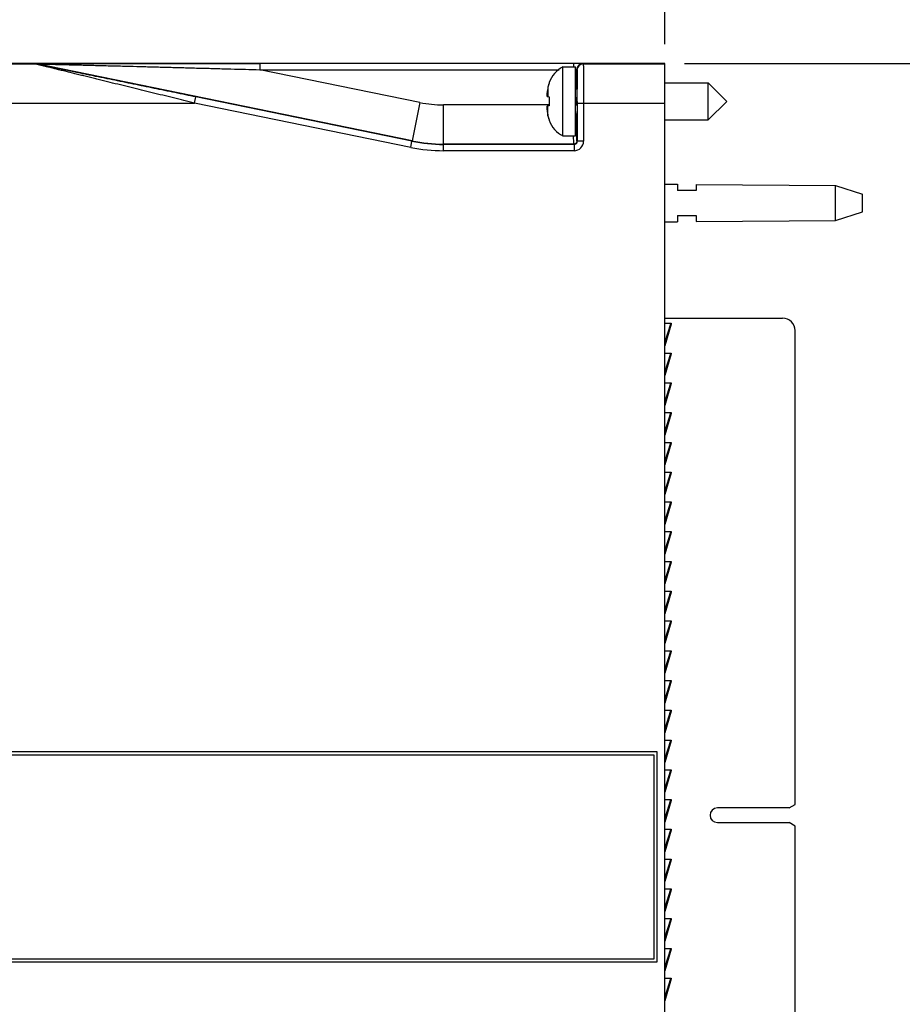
# Model space of a CAD drawing. Header units: inches. Extents: x 0 to 22, y 0 to 17.
# Tile 12 of 35: x 10.6 to 13.5, y 8.1 to 11.2. Entities that reach past the tile are written whole.
import ezdxf

# ---------------------------------------------------------------- set-up
doc = ezdxf.new("R2010")
doc.units = ezdxf.units.IN
doc.header["$LTSCALE"] = 1.21
doc.header["$MEASUREMENT"] = 0
doc.layers.get('0').update_dxf_attribs({"linetype": 'CONTINUOUS'})
doc.layers.add('DIMENSIONS', color=7, linetype='CONTINUOUS')
doc.styles.get("Standard").update_dxf_attribs({"font": 'txt', "width": 0.8})
doc.dimstyles.new('DIMSTYLE_1', dxfattribs={"dimtxt": 0.125, "dimasz": 0.18, "dimexe": 0.18, "dimexo": 0.0625, "dimgap": 0.09, "dimtad": 0, "dimtih": 1, "dimtoh": 1, "dimdec": 3, "dimzin": 4, "dimdsep": 46, "dimtxsty": 'STANDARD', "dimblk": '_FILLED', "dimblk1": '_FILLED', "dimblk2": '_FILLED', "dimcen": 0.09, "dimadec": 0, "dimazin": 0, "dimtp": 0.01, "dimtm": 0.01, "dimtfac": 1, "dimtdec": 3, "dimtofl": 0, "dimtmove": 0, "dimatfit": 3, "dimldrblk": '_FILLED', "dimfxl": 1, "dimtolj": 1, "dimtzin": 4, "dimarcsym": 0})

# ---------------------------------------------------------------- blocks, each defined once
blk = doc.blocks.new('_FILLED')
at = {"color": 0, "linetype": 'BYBLOCK'}
blk.add_solid([(0, 0), (-1, 0.174), (-1, -0.174)], dxfattribs=at)
blk = doc.blocks.new('*D18')
at = {"layer": 'DIMENSIONS', "color": 2, "linetype": 'CONTINUOUS'}
for p, q in [((8.4161, 10.356), (8.4161, 11.769)), ((12.7061, 11.1158), (12.7061, 11.769)), ((8.4161, 11.644), (9.7861, 11.644)), ((12.7061, 11.644), (11.3361, 11.644))]:
    blk.add_line(p, q, dxfattribs=at)
at = {"layer": 'DIMENSIONS', "color": 2, "linetype": 'CONTINUOUS', "xscale": 0.18, "yscale": 0.18, "zscale": 0.18, "rotation": 180}
blk.add_blockref('_FILLED', (8.4161, 11.644), dxfattribs=at)
at = {"layer": 'DIMENSIONS', "color": 2, "linetype": 'CONTINUOUS', "xscale": 0.18, "yscale": 0.18, "zscale": 0.18}
blk.add_blockref('_FILLED', (12.7061, 11.644), dxfattribs=at)
at = {"layer": 'DIMENSIONS', "color": 2, "linetype": 'CONTINUOUS', "insert": (10.5611, 11.7065), "char_height": 0.125, "width": 1.425, "attachment_point": 2, "line_spacing_factor": 0.9}
blk.add_mtext('4.290{\\Ftxt.shx;\\W1.000000;\\H0.125000; }[108.97]', dxfattribs=at)
blk = doc.blocks.new('*D19')
at = {"layer": 'DIMENSIONS', "color": 2, "linetype": 'CONTINUOUS'}
for p, q in [((12.7686, 11.055), (14.4361, 11.055)), ((14.3111, 11.055), (14.3111, 8.6475)), ((14.3111, 5.9899), (14.3111, 8.3975)), ((12.7686, 5.9899), (14.4361, 5.9899))]:
    blk.add_line(p, q, dxfattribs=at)
at = {"layer": 'DIMENSIONS', "color": 2, "linetype": 'CONTINUOUS', "xscale": 0.18, "yscale": 0.18, "zscale": 0.18}
for p, rotation in [((14.3111, 11.055), 90), ((14.3111, 5.9899), 270)]:
    blk.add_blockref('_FILLED', p, dxfattribs=dict(at, rotation=rotation))
at = {"layer": 'DIMENSIONS', "color": 2, "linetype": 'CONTINUOUS', "insert": (14.3111, 8.585), "char_height": 0.125, "width": 1.425, "attachment_point": 2, "line_spacing_factor": 0.9}
blk.add_mtext('5.065{\\Ftxt.shx;\\W1.000000;\\H0.125000; }[128.65]', dxfattribs=at)

msp = doc.modelspace()

# ---------------------------------------------------------------- linework, layer by layer
at = {"color": 9, "linetype": 'CONTINUOUS'}
for p, q in [((9.4151, 11.0535), (10.6984, 11.0533)), ((10.6984, 11.0533), (10.6984, 11.0535)), ((10.7024, 11.0529), (10.7024, 11.0531)), ((11.8993, 10.8076), (10.7024, 11.0531)), ((11.4139, 11.0548), (11.4139, 11.0348)), ((11.4139, 11.0348), (12.3683, 11.0348)), ((11.9244, 10.9301), (11.4139, 11.0348)), ((12.4142, 11.0548), (12.4142, 11.0438)), ((12.4213, 11.0347), (12.4242, 11.0345)), ((12.4242, 11.0345), (12.4254, 11.0333)), ((12.4442, 11.0545), (12.4454, 11.0533)), ((12.4454, 11.0533), (12.7061, 11.0533)), ((12.3329, 10.9795), (12.3329, 10.9485)), ((12.4262, 10.9804), (12.4262, 10.9771)), ((12.4262, 10.9771), (12.4262, 10.9732)), ((11.2058, 10.9283), (11.2098, 10.9479)), ((12.425, 10.9201), (12.425, 10.947)), ((8.7092, 10.9283), (11.2058, 10.9283)), ((11.8951, 10.7869), (11.2058, 10.9283)), ((11.9244, 10.9301), (11.8993, 10.8076)), ((11.9997, 10.7974), (11.9997, 10.9224)), ((12.3364, 10.9224), (11.9997, 10.9224)), ((12.3329, 10.8876), (12.3329, 10.9186)), ((12.4263, 10.9336), (12.4263, 10.9283)), ((12.4263, 10.9283), (12.7061, 10.9283)), ((12.4463, 10.9283), (12.4463, 10.8063)), ((12.4242, 10.893), (12.4242, 10.8941)), ((12.4242, 10.8901), (12.4242, 10.893)), ((12.4247, 10.8233), (12.4242, 10.8901)), ((12.4149, 10.8019), (12.4146, 10.8224)), ((12.4249, 10.8115), (12.4247, 10.8233)), ((12.4252, 10.8074), (12.4249, 10.8115)), ((11.8951, 10.7869), (11.8992, 10.8065)), ((11.9996, 10.7963), (11.9997, 10.7974)), ((11.9996, 10.7763), (11.9996, 10.7963)), ((12.4152, 10.7974), (11.9997, 10.7974)), ((12.4152, 10.7974), (12.4149, 10.8019)), ((12.4163, 10.7963), (12.4152, 10.7974)), ((12.4163, 10.7963), (12.4163, 10.7763)), ((12.4263, 10.8063), (12.4252, 10.8074)), ((12.4463, 10.8063), (12.4263, 10.8063)), ((12.4163, 10.7763), (11.9996, 10.7763)), ((12.7238, 10.2255), (12.7232, 10.2235)), ((12.7238, 10.1305), (12.7232, 10.1285)), ((12.7238, 10.0355), (12.7232, 10.0335)), ((12.7238, 9.9405), (12.7232, 9.9385)), ((12.7238, 9.8455), (12.7232, 9.8435)), ((12.7238, 9.7505), (12.7232, 9.7485)), ((12.7238, 9.6555), (12.7232, 9.6535)), ((12.7238, 9.5605), (12.7232, 9.5585)), ((12.7238, 9.4655), (12.7232, 9.4635)), ((12.7238, 9.3705), (12.7232, 9.3685)), ((12.7238, 9.2755), (12.7232, 9.2735)), ((12.7238, 9.1805), (12.7232, 9.1785)), ((12.7238, 9.0855), (12.7232, 9.0835)), ((12.7238, 8.9905), (12.7232, 8.9885)), ((12.7238, 8.8955), (12.7232, 8.8935)), ((12.7238, 8.8005), (12.7232, 8.7985)), ((12.7232, 8.7035), (12.7238, 8.7055)), ((12.7232, 8.6085), (12.7238, 8.6105)), ((12.7232, 8.5135), (12.7238, 8.5155)), ((12.7232, 8.4185), (12.7238, 8.4205)), ((12.7232, 8.3235), (12.7238, 8.3255)), ((12.7232, 8.2285), (12.7238, 8.2305)), ((12.7232, 8.1335), (12.7238, 8.1355))]:
    msp.add_line(p, q, dxfattribs=at)
at = {"color": 7, "linetype": 'CONTINUOUS'}
for p, q in [((9.5411, 11.0555), (12.2861, 11.0555)), ((12.7061, 11.055), (11.4139, 11.0548)), ((12.3807, 10.8233), (12.3807, 11.0438)), ((12.3807, 11.0438), (12.4211, 11.0438)), ((12.4211, 10.8233), (12.4211, 11.0437)), ((12.4242, 10.9729), (12.4242, 11.0345)), ((12.7061, 5.9899), (12.7061, 11.055)), ((12.3364, 10.9936), (12.3364, 10.9918)), ((12.7061, 10.9926), (12.8443, 10.9926)), ((12.8443, 10.8745), (12.8443, 10.9926)), ((12.8443, 10.9926), (12.9034, 10.9335)), ((11.8992, 10.8065), (11.2098, 10.9479)), ((12.3299, 10.9488), (12.3364, 10.948)), ((12.3364, 10.948), (12.3364, 10.919)), ((12.3364, 10.919), (12.3299, 10.9182)), ((12.4263, 10.9283), (12.4263, 10.8063)), ((12.8443, 10.8745), (12.9034, 10.9335)), ((12.3364, 10.8752), (12.3364, 10.8735)), ((12.7061, 10.8745), (12.8443, 10.8745)), ((12.3807, 10.8233), (12.4211, 10.8233)), ((12.4163, 10.7963), (11.9996, 10.7963)), ((12.7061, 10.6695), (12.7461, 10.6692)), ((12.7461, 10.6692), (12.7461, 10.6495)), ((12.8061, 10.6688), (12.8061, 10.6495)), ((12.8061, 10.6688), (13.25, 10.6655)), ((13.25, 10.5535), (13.25, 10.6655)), ((13.25, 10.6655), (13.3361, 10.6375)), ((12.8061, 10.6495), (12.7461, 10.6495)), ((13.3361, 10.5815), (13.3361, 10.6375)), ((12.7461, 10.5695), (12.7461, 10.5498)), ((12.7461, 10.5695), (12.8061, 10.5695)), ((12.8061, 10.5695), (12.8061, 10.5503)), ((13.25, 10.5535), (13.3361, 10.5815)), ((12.7061, 10.5495), (12.7461, 10.5498)), ((12.8061, 10.5503), (13.25, 10.5535)), ((12.7061, 10.242), (13.0811, 10.242)), ((12.7061, 10.2255), (12.7256, 10.2255)), ((12.7234, 10.2232), (12.7061, 10.1662)), ((12.7254, 10.2229), (12.7061, 10.1536)), ((12.7253, 10.2227), (12.7061, 10.1594)), ((12.7235, 10.2236), (12.7234, 10.2232)), ((12.7234, 10.2232), (12.7253, 10.2227)), ((12.7254, 10.2229), (12.7253, 10.2227)), ((12.7256, 10.2255), (12.7255, 10.2236)), ((13.1211, 8.6898), (13.1211, 10.202)), ((12.7061, 10.1305), (12.7256, 10.1305)), ((12.7234, 10.1282), (12.7061, 10.0712)), ((12.7254, 10.1279), (12.7061, 10.0586)), ((12.7253, 10.1277), (12.7061, 10.0644)), ((12.7235, 10.1286), (12.7234, 10.1282)), ((12.7234, 10.1282), (12.7253, 10.1277)), ((12.7254, 10.1279), (12.7253, 10.1277)), ((12.7256, 10.1305), (12.7255, 10.1286)), ((12.7061, 10.0355), (12.7256, 10.0355)), ((12.7234, 10.0332), (12.7061, 9.9762)), ((12.7254, 10.0329), (12.7061, 9.9636)), ((12.7253, 10.0327), (12.7061, 9.9694)), ((12.7235, 10.0336), (12.7234, 10.0332)), ((12.7234, 10.0332), (12.7253, 10.0327)), ((12.7254, 10.0329), (12.7253, 10.0327)), ((12.7256, 10.0355), (12.7255, 10.0336)), ((12.7061, 9.9405), (12.7256, 9.9405)), ((12.7234, 9.9382), (12.7061, 9.8812)), ((12.7254, 9.9379), (12.7061, 9.8686)), ((12.7253, 9.9377), (12.7061, 9.8744)), ((12.7235, 9.9386), (12.7234, 9.9382)), ((12.7234, 9.9382), (12.7253, 9.9377)), ((12.7254, 9.9379), (12.7253, 9.9377)), ((12.7256, 9.9405), (12.7255, 9.9386)), ((12.7061, 9.8455), (12.7256, 9.8455)), ((12.7234, 9.8432), (12.7061, 9.7862)), ((12.7254, 9.8429), (12.7061, 9.7736)), ((12.7253, 9.8427), (12.7061, 9.7794)), ((12.7235, 9.8436), (12.7234, 9.8432)), ((12.7234, 9.8432), (12.7253, 9.8427)), ((12.7254, 9.8429), (12.7253, 9.8427)), ((12.7256, 9.8455), (12.7255, 9.8436)), ((12.7061, 9.7505), (12.7256, 9.7505)), ((12.7234, 9.7482), (12.7061, 9.6912)), ((12.7254, 9.7479), (12.7061, 9.6786)), ((12.7253, 9.7477), (12.7061, 9.6844)), ((12.7235, 9.7486), (12.7234, 9.7482)), ((12.7234, 9.7482), (12.7253, 9.7477)), ((12.7254, 9.7479), (12.7253, 9.7477)), ((12.7256, 9.7505), (12.7255, 9.7486)), ((12.7061, 9.6555), (12.7256, 9.6555)), ((12.7234, 9.6532), (12.7061, 9.5962)), ((12.7254, 9.6529), (12.7061, 9.5836)), ((12.7253, 9.6527), (12.7061, 9.5894)), ((12.7235, 9.6536), (12.7234, 9.6532)), ((12.7234, 9.6532), (12.7253, 9.6527)), ((12.7254, 9.6529), (12.7253, 9.6527)), ((12.7256, 9.6555), (12.7255, 9.6536)), ((12.7061, 9.5605), (12.7256, 9.5605)), ((12.7234, 9.5582), (12.7061, 9.5012)), ((12.7254, 9.5579), (12.7061, 9.4886)), ((12.7253, 9.5577), (12.7061, 9.4944)), ((12.7235, 9.5586), (12.7234, 9.5582)), ((12.7234, 9.5582), (12.7253, 9.5577)), ((12.7254, 9.5579), (12.7253, 9.5577)), ((12.7256, 9.5605), (12.7255, 9.5586)), ((12.7061, 9.4655), (12.7256, 9.4655)), ((12.7234, 9.4632), (12.7061, 9.4062)), ((12.7254, 9.4629), (12.7061, 9.3936)), ((12.7253, 9.4627), (12.7061, 9.3994)), ((12.7235, 9.4636), (12.7234, 9.4632)), ((12.7234, 9.4632), (12.7253, 9.4627)), ((12.7254, 9.4629), (12.7253, 9.4627)), ((12.7256, 9.4655), (12.7255, 9.4636)), ((12.7061, 9.3705), (12.7256, 9.3705)), ((12.7234, 9.3682), (12.7061, 9.3112)), ((12.7254, 9.3679), (12.7061, 9.2986)), ((12.7253, 9.3677), (12.7061, 9.3044)), ((12.7235, 9.3686), (12.7234, 9.3682)), ((12.7234, 9.3682), (12.7253, 9.3677)), ((12.7254, 9.3679), (12.7253, 9.3677)), ((12.7256, 9.3705), (12.7255, 9.3686)), ((12.7061, 9.2755), (12.7256, 9.2755)), ((12.7234, 9.2732), (12.7061, 9.2162)), ((12.7254, 9.2729), (12.7061, 9.2036)), ((12.7253, 9.2727), (12.7061, 9.2094)), ((12.7235, 9.2736), (12.7234, 9.2732)), ((12.7234, 9.2732), (12.7253, 9.2727)), ((12.7254, 9.2729), (12.7253, 9.2727)), ((12.7256, 9.2755), (12.7255, 9.2736)), ((12.7061, 9.1805), (12.7256, 9.1805)), ((12.7234, 9.1782), (12.7061, 9.1212)), ((12.7254, 9.1779), (12.7061, 9.1086)), ((12.7253, 9.1777), (12.7061, 9.1144)), ((12.7235, 9.1786), (12.7234, 9.1782)), ((12.7234, 9.1782), (12.7253, 9.1777)), ((12.7254, 9.1779), (12.7253, 9.1777)), ((12.7256, 9.1805), (12.7255, 9.1786)), ((12.7061, 9.0855), (12.7256, 9.0855)), ((12.7234, 9.0832), (12.7061, 9.0262)), ((12.7254, 9.0829), (12.7061, 9.0136)), ((12.7253, 9.0827), (12.7061, 9.0194)), ((12.7235, 9.0836), (12.7234, 9.0832)), ((12.7234, 9.0832), (12.7253, 9.0827)), ((12.7254, 9.0829), (12.7253, 9.0827)), ((12.7256, 9.0855), (12.7255, 9.0836)), ((12.7061, 8.9905), (12.7256, 8.9905)), ((12.7234, 8.9882), (12.7061, 8.9312)), ((12.7254, 8.9879), (12.7061, 8.9186)), ((12.7253, 8.9877), (12.7061, 8.9244)), ((12.7235, 8.9886), (12.7234, 8.9882)), ((12.7234, 8.9882), (12.7253, 8.9877)), ((12.7254, 8.9879), (12.7253, 8.9877)), ((12.7256, 8.9905), (12.7255, 8.9886)), ((12.7061, 8.8955), (12.7256, 8.8955)), ((12.7234, 8.8932), (12.7061, 8.8362)), ((12.7235, 8.8936), (12.7234, 8.8932)), ((12.7234, 8.8932), (12.7253, 8.8927)), ((12.7256, 8.8955), (12.7255, 8.8936)), ((12.7254, 8.8929), (12.7061, 8.8236)), ((12.7253, 8.8927), (12.7061, 8.8294)), ((12.7254, 8.8929), (12.7253, 8.8927)), ((12.6811, 8.8575), (9.1187, 8.8575)), ((12.6711, 8.8475), (9.1187, 8.8475)), ((12.6711, 8.1975), (12.6711, 8.8475)), ((12.6811, 8.1875), (12.6811, 8.8575)), ((12.7061, 8.8005), (12.7256, 8.8005)), ((12.7256, 8.8005), (12.7255, 8.7986)), ((12.7234, 8.7982), (12.7061, 8.7412)), ((12.7254, 8.7979), (12.7061, 8.7286)), ((12.7253, 8.7977), (12.7061, 8.7344)), ((12.7235, 8.7986), (12.7234, 8.7982)), ((12.7234, 8.7982), (12.7253, 8.7977)), ((12.7254, 8.7979), (12.7253, 8.7977)), ((12.7061, 8.7055), (12.7256, 8.7055)), ((12.7256, 8.7055), (12.7255, 8.7036)), ((12.7234, 8.7032), (12.7061, 8.6462)), ((12.7254, 8.7029), (12.7061, 8.6336)), ((12.7253, 8.7027), (12.7061, 8.6394)), ((12.7235, 8.7036), (12.7234, 8.7032)), ((12.7234, 8.7032), (12.7253, 8.7027)), ((12.7254, 8.7029), (12.7253, 8.7027)), ((13.1018, 8.6786), (12.8731, 8.6786)), ((13.1018, 8.6786), (13.1211, 8.6898)), ((12.7061, 8.6105), (12.7256, 8.6105)), ((12.7256, 8.6105), (12.7255, 8.6086)), ((12.8731, 8.6322), (13.1018, 8.6322)), ((13.1211, 8.621), (13.1018, 8.6322)), ((13.1211, 6.843), (13.1211, 8.621)), ((12.7234, 8.6082), (12.7061, 8.5512)), ((12.7254, 8.6079), (12.7061, 8.5386)), ((12.7253, 8.6077), (12.7061, 8.5444)), ((12.7235, 8.6086), (12.7234, 8.6082)), ((12.7234, 8.6082), (12.7253, 8.6077)), ((12.7254, 8.6079), (12.7253, 8.6077)), ((12.7061, 8.5155), (12.7256, 8.5155)), ((12.7234, 8.5132), (12.7061, 8.4562)), ((12.7254, 8.5129), (12.7061, 8.4436)), ((12.7253, 8.5127), (12.7061, 8.4494)), ((12.7235, 8.5136), (12.7234, 8.5132)), ((12.7234, 8.5132), (12.7253, 8.5127)), ((12.7254, 8.5129), (12.7253, 8.5127)), ((12.7256, 8.5155), (12.7255, 8.5136)), ((12.7061, 8.4205), (12.7256, 8.4205)), ((12.7234, 8.4182), (12.7061, 8.3612)), ((12.7254, 8.4179), (12.7061, 8.3486)), ((12.7253, 8.4177), (12.7061, 8.3544)), ((12.7235, 8.4186), (12.7234, 8.4182)), ((12.7234, 8.4182), (12.7253, 8.4177)), ((12.7254, 8.4179), (12.7253, 8.4177)), ((12.7256, 8.4205), (12.7255, 8.4186)), ((12.7061, 8.3255), (12.7256, 8.3255)), ((12.7234, 8.3232), (12.7061, 8.2662)), ((12.7254, 8.3229), (12.7061, 8.2536)), ((12.7253, 8.3227), (12.7061, 8.2594)), ((12.7235, 8.3236), (12.7234, 8.3232)), ((12.7234, 8.3232), (12.7253, 8.3227)), ((12.7254, 8.3229), (12.7253, 8.3227)), ((12.7256, 8.3255), (12.7255, 8.3236)), ((12.7061, 8.2305), (12.7256, 8.2305)), ((12.7234, 8.2282), (12.7061, 8.1712)), ((12.7254, 8.2279), (12.7061, 8.1586)), ((12.7253, 8.2277), (12.7061, 8.1644)), ((12.7235, 8.2286), (12.7234, 8.2282)), ((12.7234, 8.2282), (12.7253, 8.2277)), ((12.7254, 8.2279), (12.7253, 8.2277)), ((12.7256, 8.2305), (12.7255, 8.2286)), ((9.1187, 8.1975), (12.6711, 8.1975)), ((9.1187, 8.1875), (12.6811, 8.1875)), ((12.7061, 8.1355), (12.7256, 8.1355)), ((12.7234, 8.1332), (12.7061, 8.0762)), ((12.7254, 8.1329), (12.7061, 8.0636)), ((12.7253, 8.1327), (12.7061, 8.0694)), ((12.7235, 8.1336), (12.7234, 8.1332)), ((12.7234, 8.1332), (12.7253, 8.1327)), ((12.7254, 8.1329), (12.7253, 8.1327)), ((12.7256, 8.1355), (12.7255, 8.1336))]:
    msp.add_line(p, q, dxfattribs=at)
at = {"color": 9, "linetype": 'CONTINUOUS'}
for centre, radius, start, end in [((10.6984, 11.0335), 0.0201, 78.4242, 89.9848), ((10.6984, 11.0332), 0.0201, 78.4242, 89.9848), ((12.4442, 11.0345), 0.02, 90.0094, 179.9403), ((12.4454, 11.0333), 0.02, 90.0101, 179.9251), ((1.8647, 10.9302), 10.5616, 0.01801, 0.23317), ((11.9997, 11.2974), 0.375, 258.4088, 270.0002), ((11.9996, 11.2963), 0.52, 258.4088, 270.0002), ((11.9996, 11.2963), 0.5, 258.4086, 270.0004), ((11.9997, 11.2974), 0.5, 258.409, 270), ((12.4152, 10.8072), 0.00971, 270.019, 274.7285), ((12.4163, 10.8063), 0.03, 269.9991, 0.0009), ((12.4163, 10.8063), 0.01, 269.9843, 0.0157)]:
    msp.add_arc(centre, radius, start, end, dxfattribs=at)
at = {"color": 7, "linetype": 'CONTINUOUS'}
for centre, radius, start, end in [((12.4239, 10.961), 0.0933, 117.5225, 159.5639), ((12.5458, 10.9335), 0.2178, 167.8219, 172.3461), ((12.4289, 10.9588), 0.0982, 160.337, 167.8353), ((12.4298, 10.9586), 0.0991, 165.4049, 167.8231), ((12.4285, 10.9589), 0.0978, 162.8995, 164.089), ((12.428, 10.9591), 0.0972, 160.3163, 162.9005), ((12.425, 10.9768), 0.00394, 180, 270), ((12.491, 10.9474), 0.1618, 175.686, 177.726), ((12.3853, 10.9577), 0.0561, 183.9197, 189.1173), ((12.4908, 10.9475), 0.1615, 174.6473, 175.6856), ((12.3848, 10.9094), 0.0556, 174.3547, 176.0868), ((12.491, 10.9196), 0.1618, 182.274, 184.314), ((12.3855, 10.9093), 0.0563, 172.6372, 174.3543), ((12.3863, 10.9092), 0.0571, 170.9079, 172.6368), ((12.4908, 10.9196), 0.1615, 184.3145, 185.3527), ((12.5458, 10.9335), 0.2178, 187.6539, 192.1781), ((12.4298, 10.9085), 0.0991, 192.1769, 194.5951), ((12.4289, 10.9083), 0.0982, 192.1647, 199.663), ((12.4285, 10.9082), 0.0978, 195.911, 197.1013), ((12.428, 10.908), 0.0972, 197.1003, 199.6837), ((12.4239, 10.906), 0.0933, 200.4361, 242.4775), ((12.425, 10.8902), 0.00394, 90, 180), ((12.7141, 10.226), 0.00974, 345.834, 357.2073), ((12.7184, 10.2248), 0.00724, 344.467, 350.3096), ((13.0811, 10.202), 0.04, 0, 90), ((12.7141, 10.131), 0.00974, 345.834, 357.2073), ((12.7184, 10.1298), 0.00724, 344.467, 350.3096), ((12.7141, 10.036), 0.00974, 345.834, 357.2073), ((12.7184, 10.0348), 0.00724, 344.467, 350.3096), ((12.7141, 9.941), 0.00974, 345.834, 357.2073), ((12.7184, 9.9398), 0.00724, 344.467, 350.3096), ((12.7141, 9.846), 0.00974, 345.834, 357.2073), ((12.7184, 9.8448), 0.00724, 344.467, 350.3096), ((12.7141, 9.751), 0.00974, 345.834, 357.2073), ((12.7184, 9.7498), 0.00724, 344.467, 350.3096), ((12.7141, 9.656), 0.00974, 345.834, 357.2073), ((12.7184, 9.6548), 0.00724, 344.467, 350.3096), ((12.7141, 9.561), 0.00974, 345.834, 357.2073), ((12.7184, 9.5598), 0.00724, 344.467, 350.3096), ((12.7141, 9.466), 0.00974, 345.834, 357.2073), ((12.7184, 9.4648), 0.00724, 344.467, 350.3096), ((12.7141, 9.371), 0.00974, 345.834, 357.2073), ((12.7184, 9.3698), 0.00724, 344.467, 350.3096), ((12.7141, 9.276), 0.00974, 345.834, 357.2073), ((12.7184, 9.2748), 0.00724, 344.467, 350.3096), ((12.7141, 9.181), 0.00974, 345.834, 357.2073), ((12.7184, 9.1798), 0.00724, 344.467, 350.3096), ((12.7141, 9.086), 0.00974, 345.834, 357.2073), ((12.7184, 9.0848), 0.00724, 344.467, 350.3096), ((12.7141, 8.991), 0.00974, 345.834, 357.2073), ((12.7184, 8.9898), 0.00724, 344.467, 350.3096), ((12.7141, 8.896), 0.00974, 345.834, 357.2073), ((12.7184, 8.8948), 0.00724, 344.467, 350.3096), ((12.7141, 8.801), 0.00974, 345.834, 357.2073), ((12.7184, 8.7998), 0.00724, 344.467, 350.3096), ((12.7141, 8.706), 0.00974, 345.834, 357.2073), ((12.7184, 8.7048), 0.00724, 344.467, 350.3096), ((12.8731, 8.6554), 0.0232, 90, 270), ((12.7141, 8.611), 0.00974, 345.834, 357.2073), ((12.7184, 8.6098), 0.00724, 344.467, 350.3096), ((12.7141, 8.516), 0.00974, 345.834, 357.2073), ((12.7184, 8.5148), 0.00724, 344.467, 350.3096), ((12.7141, 8.421), 0.00974, 345.834, 357.2073), ((12.7184, 8.4198), 0.00724, 344.467, 350.3096), ((12.7141, 8.326), 0.00974, 345.834, 357.2073), ((12.7184, 8.3248), 0.00724, 344.467, 350.3096), ((12.7141, 8.231), 0.00974, 345.834, 357.2073), ((12.7184, 8.2298), 0.00724, 344.467, 350.3096), ((12.7141, 8.136), 0.00974, 345.834, 357.2073), ((12.7184, 8.1348), 0.00724, 344.467, 350.3096)]:
    msp.add_arc(centre, radius, start, end, dxfattribs=at)
for start_param, end_param in [(4.712389, 6.806818), (-3.665225, -2.26894)]:
    msp.add_ellipse((12.4253, 10.9335), major_axis=(0, 0.0492), ratio=0.008727, start_param=start_param, end_param=end_param, dxfattribs=at)
at = {"color": 9, "linetype": 'CONTINUOUS'}
for points, knots in [([(10.6984, 11.0535), (10.6984, 11.0535), (10.6984, 11.0535), (10.6985, 11.0535), (10.6985, 11.0535), (10.6986, 11.0536), (10.6987, 11.0536), (10.6988, 11.0536), (10.6991, 11.0536), (10.6994, 11.0536), (10.6998, 11.0536), (10.7002, 11.0536), (10.7007, 11.0536), (10.7013, 11.0536), (10.7022, 11.0537), (10.7034, 11.0537), (10.7049, 11.0537), (10.7066, 11.0537), (10.7085, 11.0537), (10.7104, 11.0538), (10.7124, 11.0538), (10.7153, 11.0538), (10.719, 11.0538), (10.7236, 11.0539), (10.7284, 11.0539), (10.7334, 11.0539), (10.7384, 11.0539), (10.7453, 11.054), (10.754, 11.054), (10.7647, 11.0541), (10.7755, 11.0541), (10.7865, 11.0541), (10.7976, 11.0542), (10.8087, 11.0542), (10.82, 11.0542), (10.835, 11.0543), (10.854, 11.0543), (10.8768, 11.0544), (10.8998, 11.0544), (10.9228, 11.0544), (10.9459, 11.0545), (10.9691, 11.0545), (11.0001, 11.0546), (11.0389, 11.0546), (11.0856, 11.0546), (11.1324, 11.0547), (11.1792, 11.0547), (11.2261, 11.0547), (11.273, 11.0548), (11.3356, 11.0548), (11.3826, 11.0548), (11.4139, 11.0548)], [0, 0, 0, 0, 0.000017, 0.00006, 0.000128, 0.000223, 0.000343, 0.000489, 0.000853, 0.001311, 0.00186, 0.002495, 0.003213, 0.00401, 0.004881, 0.006828, 0.009018, 0.011415, 0.013984, 0.016696, 0.019537, 0.02249, 0.028678, 0.035157, 0.04187, 0.04877, 0.055816, 0.062987, 0.077624, 0.092562, 0.107726, 0.123066, 0.138545, 0.154139, 0.169827, 0.185594, 0.217321, 0.24925, 0.281336, 0.313545, 0.345854, 0.378245, 0.410705, 0.475789, 0.541043, 0.606422, 0.671897, 0.737442, 0.803039, 0.868673, 1, 1, 1, 1]), ([(11.2058, 10.9283), (11.1832, 10.9338), (11.1494, 10.9421), (11.1044, 10.9531), (11.0706, 10.9613), (11.0369, 10.9696), (11.0032, 10.9779), (10.9696, 10.9861), (10.9361, 10.9943), (10.9083, 11.0012), (10.8861, 11.0066), (10.8695, 11.0107), (10.853, 11.0148), (10.8365, 11.0188), (10.8202, 11.0228), (10.804, 11.0268), (10.7879, 11.0308), (10.7747, 11.0341), (10.7642, 11.0367), (10.7564, 11.0386), (10.7488, 11.0405), (10.7413, 11.0424), (10.734, 11.0442), (10.728, 11.0457), (10.7234, 11.0469), (10.72, 11.0477), (10.7167, 11.0485), (10.7136, 11.0493), (10.7106, 11.0501), (10.7079, 11.0508), (10.7057, 11.0513), (10.7041, 11.0517), (10.703, 11.052), (10.702, 11.0523), (10.7011, 11.0525), (10.7003, 11.0527), (10.6998, 11.0529), (10.6994, 11.053), (10.6991, 11.0531), (10.6989, 11.0531), (10.6987, 11.0532), (10.6986, 11.0532), (10.6985, 11.0532), (10.6985, 11.0533), (10.6984, 11.0533), (10.6984, 11.0533), (10.6984, 11.0533), (10.6984, 11.0533)], [0, 0, 0, 0, 0.133257, 0.199842, 0.266374, 0.33283, 0.399182, 0.465396, 0.531426, 0.597207, 0.629977, 0.662646, 0.695194, 0.727594, 0.759812, 0.7918, 0.823487, 0.854774, 0.870219, 0.885497, 0.900568, 0.915384, 0.929868, 0.943923, 0.950741, 0.957384, 0.963826, 0.970022, 0.975908, 0.981421, 0.986484, 0.988806, 0.990962, 0.992933, 0.9947, 0.996243, 0.997544, 0.998099, 0.998587, 0.999006, 0.999354, 0.999629, 0.999829, 0.999901, 0.999953, 0.999986, 1, 1, 1, 1]), ([(10.7024, 11.0531), (10.7024, 11.0531), (10.7025, 11.0531), (10.7025, 11.0531), (10.7026, 11.0531), (10.7027, 11.0531), (10.7028, 11.0531), (10.703, 11.0531), (10.7032, 11.0532), (10.7037, 11.0532), (10.7042, 11.0532), (10.7047, 11.0531), (10.7053, 11.0531), (10.706, 11.0531), (10.7071, 11.0531), (10.7085, 11.0531), (10.7103, 11.0531), (10.7122, 11.053), (10.7143, 11.053), (10.7164, 11.053), (10.7186, 11.0529), (10.7217, 11.0528), (10.7257, 11.0528), (10.7305, 11.0527), (10.7355, 11.0525), (10.7406, 11.0524), (10.7458, 11.0523), (10.7529, 11.0521), (10.7618, 11.0519), (10.7726, 11.0517), (10.7835, 11.0514), (10.7945, 11.0511), (10.8056, 11.0509), (10.8167, 11.0506), (10.8279, 11.0503), (10.8429, 11.0499), (10.8617, 11.0495), (10.8843, 11.0489), (10.9071, 11.0483), (10.9299, 11.0477), (10.9527, 11.0471), (10.9756, 11.0465), (11.0062, 11.0457), (11.0445, 11.0447), (11.0906, 11.0435), (11.1367, 11.0423), (11.1828, 11.041), (11.229, 11.0398), (11.2752, 11.0386), (11.3369, 11.0369), (11.3831, 11.0356), (11.4139, 11.0348)], [0, 0, 0, 0, 0.000021, 0.000075, 0.000164, 0.000286, 0.000441, 0.000628, 0.001093, 0.001674, 0.002365, 0.003157, 0.004044, 0.005018, 0.006072, 0.008393, 0.010947, 0.013682, 0.016566, 0.019579, 0.022702, 0.025913, 0.032549, 0.039419, 0.046462, 0.053641, 0.060932, 0.068311, 0.083284, 0.098474, 0.113826, 0.129304, 0.144883, 0.160542, 0.17627, 0.192053, 0.223759, 0.25561, 0.287573, 0.319626, 0.35175, 0.383933, 0.416166, 0.480752, 0.54546, 0.610259, 0.675127, 0.740047, 0.805004, 0.869989, 1, 1, 1, 1]), ([(11.2098, 10.9479), (11.1876, 10.9524), (11.1543, 10.9593), (11.1098, 10.9684), (11.0766, 10.9753), (11.0433, 10.9821), (11.0101, 10.9889), (10.9769, 10.9958), (10.9438, 11.0026), (10.9163, 11.0083), (10.8943, 11.0128), (10.8779, 11.0162), (10.8615, 11.0196), (10.8451, 11.023), (10.8289, 11.0263), (10.8127, 11.0297), (10.7966, 11.033), (10.7833, 11.0358), (10.7727, 11.038), (10.7648, 11.0396), (10.7571, 11.0413), (10.7494, 11.0429), (10.7418, 11.0444), (10.7356, 11.0457), (10.7307, 11.0468), (10.7272, 11.0475), (10.7237, 11.0483), (10.7203, 11.049), (10.717, 11.0497), (10.7139, 11.0503), (10.7114, 11.0509), (10.7095, 11.0513), (10.7082, 11.0516), (10.707, 11.0518), (10.7059, 11.0521), (10.7049, 11.0523), (10.7042, 11.0524), (10.7037, 11.0526), (10.7034, 11.0526), (10.7031, 11.0527), (10.7029, 11.0528), (10.7027, 11.0528), (10.7026, 11.0528), (10.7025, 11.0529), (10.7025, 11.0529), (10.7024, 11.0529), (10.7024, 11.0529), (10.7024, 11.0529)], [0, 0, 0, 0, 0.131321, 0.196953, 0.262547, 0.32809, 0.393561, 0.458938, 0.524189, 0.589271, 0.621729, 0.654119, 0.686427, 0.718635, 0.750719, 0.782647, 0.814373, 0.845827, 0.861421, 0.876901, 0.89224, 0.907405, 0.922342, 0.936979, 0.94415, 0.951201, 0.9581, 0.964812, 0.971296, 0.977483, 0.983278, 0.986, 0.988577, 0.990976, 0.993164, 0.995108, 0.996774, 0.997493, 0.99813, 0.998681, 0.999142, 0.999508, 0.999775, 0.999871, 0.99994, 0.999983, 1, 1, 1, 1]), ([(12.4254, 11.0333), (12.4254, 11.0333), (12.4254, 11.0333), (12.4255, 11.0332), (12.4255, 11.0331), (12.4255, 11.0329), (12.4255, 11.0327), (12.4255, 11.0322), (12.4256, 11.0317), (12.4256, 11.0311), (12.4256, 11.0303), (12.4257, 11.0291), (12.4257, 11.0273), (12.4258, 11.0249), (12.4258, 11.022), (12.4259, 11.0188), (12.4259, 11.0151), (12.426, 11.0111), (12.426, 11.0068), (12.4261, 11.0003), (12.4261, 10.9915), (12.4262, 10.9842), (12.4262, 10.9804)], [0, 0, 0, 0, 0.000623, 0.001741, 0.003373, 0.005523, 0.011383, 0.019321, 0.029332, 0.041411, 0.055551, 0.071745, 0.110233, 0.156682, 0.210876, 0.272595, 0.341601, 0.417579, 0.500197, 0.58912, 0.7844, 1, 1, 1, 1]), ([(12.4454, 11.0533), (12.4454, 11.0533), (12.4454, 11.0532), (12.4455, 11.0531), (12.4455, 11.0529), (12.4455, 11.0526), (12.4455, 11.0522), (12.4456, 11.0518), (12.4456, 11.0513), (12.4456, 11.0504), (12.4456, 11.0492), (12.4457, 11.0476), (12.4457, 11.0456), (12.4458, 11.0434), (12.4458, 11.0409), (12.4459, 11.037), (12.4459, 11.0315), (12.446, 11.0242), (12.4461, 11.016), (12.4461, 11.007), (12.4462, 10.9972), (12.4462, 10.9867), (12.4463, 10.9757), (12.4463, 10.9643), (12.4463, 10.9484), (12.4463, 10.9364), (12.4463, 10.9283)], [0, 0, 0, 0, 0.000545, 0.00167, 0.003385, 0.005689, 0.008582, 0.012063, 0.01613, 0.020781, 0.031828, 0.045189, 0.060829, 0.078705, 0.098769, 0.120976, 0.171627, 0.230167, 0.296029, 0.368614, 0.447199, 0.53103, 0.619328, 0.71128, 0.806053, 1, 1, 1, 1]), ([(12.4238, 10.8024), (12.423, 10.8011), (12.4207, 10.7986), (12.4176, 10.7976), (12.416, 10.7975)], [0, 0, 0, 0, 0.499617, 1, 1, 1, 1]), ([(12.4252, 10.8074), (12.4252, 10.8066), (12.4249, 10.8048), (12.4243, 10.8032), (12.4238, 10.8024)], [0, 0, 0, 0, 0.498353, 1, 1, 1, 1])]:
    msp.add_open_spline(points, degree=3, knots=knots, dxfattribs=at)
at = {"color": 7, "linetype": 'CONTINUOUS'}
msp.add_open_spline([(12.4442, 11.0545), (12.4442, 11.0545), (12.4442, 11.0545), (12.4441, 11.0545), (12.4441, 11.0545), (12.444, 11.0546), (12.4438, 11.0546), (12.4435, 11.0546), (12.4432, 11.0546), (12.4428, 11.0546), (12.4423, 11.0546), (12.4416, 11.0546), (12.4405, 11.0546), (12.439, 11.0547), (12.4372, 11.0547), (12.4352, 11.0547), (12.4331, 11.0547), (12.4298, 11.0547), (12.4255, 11.0548), (12.4199, 11.0548), (12.4161, 11.0548), (12.4142, 11.0548)], degree=3, knots=[0, 0, 0, 0, 0.000555, 0.001688, 0.003411, 0.005725, 0.01212, 0.020853, 0.031903, 0.045248, 0.060864, 0.078728, 0.12105, 0.171736, 0.230251, 0.29606, 0.368593, 0.447147, 0.619377, 0.806398, 1, 1, 1, 1], dxfattribs=at)

# ---------------------------------------------------------------- dimensions: what is measured, and where the dimension line sits
at = {"layer": 'DIMENSIONS', "color": 2, "linetype": 'CONTINUOUS'}
for base, p1, p2, angle, picture, middle in [((8.4161, 11.644), (12.7061, 11.1158), (8.4161, 10.356), 180, '*D18', (10.4111, 11.644)), ((14.3111, 11.055), (12.7686, 5.9899), (12.7686, 11.055), 90, '*D19', (14.1611, 8.5225))]:
    dim = msp.add_linear_dim(base=base, p1=p1, p2=p2, angle=angle, dimstyle='DIMSTYLE_1', dxfattribs=at)
    dim.commit()
    dim.dimension.update_dxf_attribs({"geometry": picture, "text_midpoint": middle, "dimtype": 160})

doc.saveas('drawing.dxf')
